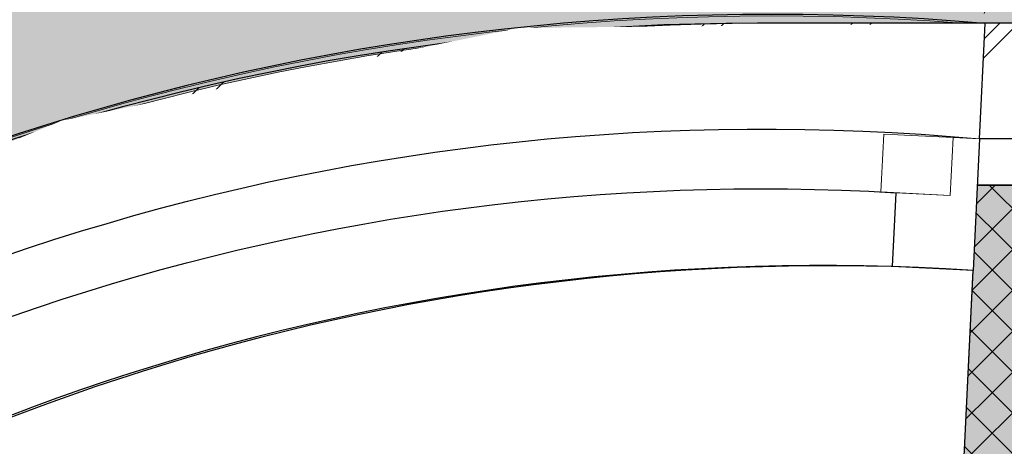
# Model space of a CAD drawing. Header units: millimetres. Extents: x -35957 to 57255, y -28270 to 35843.
# Tile 72 of 207: x -5207 to -4356, y 12063 to 12432. Entities that reach past the tile are written whole.
import ezdxf

# ---------------------------------------------------------------- set-up
doc = ezdxf.new("R2010")
doc.units = ezdxf.units.MM
doc.header["$LTSCALE"] = 100
doc.header["$PDMODE"] = 1
doc.header["$PDSIZE"] = -2
doc.linetypes.add('[LS] Type-1', pattern=[2.12, 1.06, -1.06])
doc.layers.get('0').update_dxf_attribs({"lineweight": 5})
for name, color, linetype, lineweight in [('- 28_metselwerk', 7, 'Continuous', 18), ('5', 7, 'Continuous', 18), ('Geen', 7, 'Continuous', 9), ('GO m2', 7, 'Continuous', 13), ('Maatlijnen', 7, 'Continuous', 9), ('none', 7, 'Continuous', 13)]:
    doc.layers.add(name, color=color, linetype=linetype, lineweight=lineweight)
doc.layers.add('Bloembak driehoek', color=4, linetype='Vluchtweg', lineweight=5, true_color=0x00ffff)
doc.layers.add('Maatlijnen BOUWBESLUIT', color=5, linetype='Continuous', lineweight=9, true_color=0x0000ff)
doc.styles.add('Arial', font='Arial.ttf')
doc.styles.add('Century Gothic', font='Century-Gothic_9791.ttf')
doc.linetypes.add('Vluchtweg', pattern='A,10,-5,10,-3.236565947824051,-11.03045832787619,["vluchtweg",Arial,S=1.76205150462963,R=0,X=-11.03045832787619,Y=-0.8810257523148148],-5', length=44.26702427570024)
doc.dimstyles.new('Arch', dxfattribs={"dimtxt": 151.5842013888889, "dimasz": 224.482421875, "dimexe": 317.5, "dimexo": 158.75, "dimgap": 158.75, "dimtad": 1, "dimdec": 4, "dimtxsty": 'Century Gothic', "dimblk": 'VW_SLASH-2', "dimblk1": 'VW_SLASH-2', "dimblk2": 'VW_SLASH-2', "dimcen": 0, "dimdle": 158.75, "dimazin": 0, "dimtfac": 1, "dimtdec": 4, "dimtix": 1, "dimtmove": 0, "dimatfit": 0, "dimldrblk": 'VW_FILLEDARROW', "dimfxl": 1, "dimfrac": 2, "dimtolj": 1, "dimarcsym": 0})
doc.dimstyles.new('Arch_PUUUR', dxfattribs={"dimtxt": 151.5842013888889, "dimasz": 70.693359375, "dimexe": 99.99999999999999, "dimexo": 159, "dimgap": 99.99999999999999, "dimtad": 1, "dimdec": 4, "dimtxsty": 'Century Gothic', "dimblk": 'VW_SLASH', "dimblk1": 'VW_SLASH', "dimblk2": 'VW_SLASH', "dimcen": 0, "dimdle": 99.99999999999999, "dimazin": 0, "dimtfac": 0.8, "dimtdec": 4, "dimtix": 1, "dimtmove": 0, "dimatfit": 0, "dimldrblk": 'VW_SLASH-1', "dimfxl": 1, "dimfrac": 2, "dimtolj": 1, "dimarcsym": 0})

# ---------------------------------------------------------------- blocks, each defined once
blk = doc.blocks.new('Groep-11')
at = {"color": 255, "linetype": 'Continuous', "lineweight": 18, "transparency": 33554687}
blk.add_wipeout([(1200.3792662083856, 12428.456979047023), (1200.3792662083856, 12328.456979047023), (-4569.132402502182, 12328.45697904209), (-4667.0589609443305, 12326.05813771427), (-4764.750609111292, 12318.867368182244), (-4861.973000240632, 12306.901919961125), (-4958.49291324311, 12290.19049626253), (-5054.078812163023, 12268.773185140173), (-5148.501401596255, 12242.701363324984), (-5241.534176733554, 12212.037572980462), (-5332.953966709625, 12176.85537167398), (-5422.541469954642, 12137.23915592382), (-5510.081780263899, 12093.283958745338), (-5595.3649023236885, 12045.095221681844), (-5678.1862554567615, 11992.78854186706), (-5758.34716437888, 11936.48939472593), (-5835.655335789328, 11876.332832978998), (-5909.925319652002, 11812.46316267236), (-5980.97895406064, 11745.03359701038), (-6048.645792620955, 11674.205888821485), (-6112.7635133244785, 11600.1499425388), (-6173.178307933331, 11523.043406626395), (-6229.7452509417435, 11443.071247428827), (-6282.328647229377, 11360.425305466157), (-6330.802357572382, 11275.303835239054), (-6375.050101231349, 11187.911029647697), (-6414.965734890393, 11098.456530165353), (-6450.453507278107, 11007.15492394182), (-6481.428288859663, 10914.225229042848), (-6507.815776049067, 10819.890369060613), (-6529.552669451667, 10724.37663835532), (-6546.586825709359, 10627.913159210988), (-6558.877382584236, 10530.731332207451), (-6566.394856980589, 10433.064281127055), (-6569.121215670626, 10335.146293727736), (-6569.140087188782, 10329.504037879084), (-9071.523896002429, -11132.689865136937), (-9071.523895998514, -11133.819352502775), (-9067.910271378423, -11281.022238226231), (-9057.078102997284, -11427.870499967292), (-9039.053486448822, -11574.010368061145), (-9013.879844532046, -11719.089779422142), (-8981.617822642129, -11862.759225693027), (-8942.345142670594, -12004.672595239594), (-8896.156415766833, -12144.4880069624), (-8843.162914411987, -12281.86863391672), (-8783.492304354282, -12416.48351475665), (-8717.288337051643, -12548.008351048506), (-8644.710503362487, -12676.126288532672), (-8565.93364931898, -12800.528680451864), (-8481.147554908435, -12920.9158311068), (-8390.556476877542, -13036.99771784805), (-8294.378656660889, -13148.494689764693), (-8192.84579461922, -13255.138141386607), (-8086.20249185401, -13356.671159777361), (-7974.705660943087, -13452.849143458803), (-7858.623907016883, -13543.440391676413), (-7738.236880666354, -13628.226662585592), (-7613.834604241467, -13707.00369901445), (-7485.716773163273, -13779.581720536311), (-7354.192033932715, -13845.785880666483), (-7219.577240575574, -13905.456688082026), (-7082.196691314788, -13958.450390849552), (-6942.381347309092, -14004.63932273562), (-6800.468035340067, -14043.912210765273), (-6656.798636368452, -14076.174443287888), (-6511.719261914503, -14101.348297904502), (-6365.579420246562, -14119.373128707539), (-6218.731174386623, -14130.205512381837), (-6071.528293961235, -14133.819352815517), (1200.3792662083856, -13400.592816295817), (1200.3792662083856, -13501.099865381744), (-6066.4995425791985, -14233.819352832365), (-6071.5238959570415, -14233.819352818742), (-6147.601704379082, -14232.885690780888), (-6223.633686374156, -14230.085267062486), (-6299.574043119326, -14225.41976853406), (-6375.377030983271, -14218.892005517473), (-6450.996989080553, -14210.50591009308), (-6526.388366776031, -14200.266533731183), (-6601.50575112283, -14188.180044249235), (-6676.303894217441, -14174.253722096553), (-6750.737740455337, -14158.495955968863), (-6824.76245367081, -14140.916237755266), (-6898.333444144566, -14121.525156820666), (-6971.406395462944, -14100.334393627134), (-7043.9372912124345, -14077.356712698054), (-7115.882441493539, -14052.605954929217), (-7187.198509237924, -14026.097029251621), (-7257.842536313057, -13997.845903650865), (-7327.771969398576, -13967.86959554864), (-7396.944685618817, -13936.186161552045), (-7465.319017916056, -13902.814686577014), (-7532.853780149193, -13867.775272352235), (-7599.508291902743, -13831.089025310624), (-7665.242402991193, -13792.778043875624), (-7730.0165176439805, -13752.865405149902), (-7793.791618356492, -13711.375151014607), (-7856.529289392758, -13668.332273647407), (-7918.191739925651, -13623.762700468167), (-7978.741826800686, -13577.693278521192), (-8038.14307690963, -13530.151758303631), (-8096.359709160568, -13481.166777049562), (-8153.356656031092, -13430.76784148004), (-8209.099584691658, -13378.985310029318), (-8316.689853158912, -13271.39504156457), (-8368.472384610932, -13215.652112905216), (-8418.871320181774, -13158.655166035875), (-8467.856301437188, -13100.43853378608), (-8515.39782165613, -13041.03728367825), (-8561.467243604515, -12980.487196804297), (-8606.036816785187, -12918.82474627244), (-8649.079694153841, -12856.087075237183), (-8690.569948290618, -12792.311974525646), (-8730.482587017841, -12727.537859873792), (-8768.793568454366, -12661.80374878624), (-8805.479815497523, -12595.149237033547), (-8840.519229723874, -12527.61447480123), (-8873.890704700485, -12459.240142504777), (-8905.574138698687, -12390.06742628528), (-8935.550446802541, -12320.137993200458), (-8963.801572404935, -12249.493966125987), (-8990.31049808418, -12178.177898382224), (-9015.061255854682, -12106.232748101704), (-9038.038936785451, -12033.701852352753), (-9059.229699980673, -11960.628901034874), (-9078.620780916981, -11887.05791056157), (-9096.200499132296, -11813.033197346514), (-9111.958265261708, -11738.599351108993), (-9125.884587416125, -11663.801208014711), (-9137.971076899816, -11588.683823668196), (-9148.210453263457, -11513.292445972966), (-9156.596548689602, -11437.672487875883), (-9163.124311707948, -11361.869500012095), (-9167.789810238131, -11285.929143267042), (-9170.590233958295, -11209.89716127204), (-9171.523895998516, -11133.819352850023), (-9171.523896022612, -11126.879796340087), (-6669.120656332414, 10335.48075946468), (-6666.257979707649, 10438.29464623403), (-6658.364631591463, 10540.84504986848), (-6645.459546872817, 10642.885968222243), (-6627.5736828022, 10744.172621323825), (-6604.749944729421, 10844.462038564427), (-6577.043083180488, 10943.5136415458), (-6544.519562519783, 11041.08982118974), (-6507.257401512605, 11136.95650772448), (-6465.34598617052, 11230.883732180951), (-6418.8858553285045, 11322.646178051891), (-6367.9884594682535, 11412.023721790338), (-6312.775893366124, 11498.80196085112), (-6253.380603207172, 11582.772728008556), (-6189.945068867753, 11663.73459071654), (-6122.6214621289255, 11741.493334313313), (-6051.571281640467, 11815.862427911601), (-5976.964965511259, 11886.66347185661), (-5898.981482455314, 11953.726625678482), (-5817.807902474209, 12016.891015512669), (-5733.638948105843, 12076.005120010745), (-5646.676527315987, 12130.927133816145), (-5557.129249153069, 12181.525307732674), (-5465.211923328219, 12227.678264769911), (-5371.1450449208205, 12269.275291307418), (-5275.154265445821, 12306.21660267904), (-5177.469851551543, 12338.413582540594), (-5078.326132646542, 12365.788995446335), (-4977.960938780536, 12388.277172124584), (-4876.615030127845, 12405.824167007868), (-4774.531519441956, 12418.38788763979), (-4671.955288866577, 12425.938195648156), (-4569.132402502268, 12428.45697904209)], dxfattribs=at).dxf.layer = '- 28_metselwerk'
at = {"layer": '- 28_metselwerk', "linetype": 'Continuous', "lineweight": 9, "transparency": 33554687}
h = blk.add_hatch(dxfattribs=at)
h.set_pattern_fill('metselwerk', style=0, pattern_type=2)
h.set_pattern_definition([(45, (66410.58811447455, 23488.48869305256), (-63.63961030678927, 63.63961030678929), []), (45, (66387.47481728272, 23481.76536758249), (-63.63961030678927, 63.63961030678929), [])])
edge = h.paths.add_edge_path()
edge.add_arc((-4569.132402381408, 10328.45697898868), 2100.000000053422, 90.00000000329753, 179.8083648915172)
edge.add_line((-6669.120656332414, 10335.48075946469), (-9171.523896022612, -11126.87979634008))
edge.add_line((-9171.523896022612, -11126.87979634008), (-9171.523895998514, -11133.81935285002))
edge.add_arc((-6071.523896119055, -11133.81935293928), 3099.999999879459, 179.9999999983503, 270.0000000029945)
edge.add_line((-6071.52389595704, -14233.81935281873), (-6066.499542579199, -14233.81935283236))
edge.add_line((-6066.499542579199, -14233.81935283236), (8435.933031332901, -12771.53888250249))
edge.add_arc((8430.867597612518, -9671.543021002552), 3099.999999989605, 270.0936219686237, 360.000000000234)
edge.add_line((11530.86759760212, -9671.54302098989), (11530.8675976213, -9667.798279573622))
edge.add_line((11530.8675976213, -9667.798279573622), (10030.86417679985, 10332.24732913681))
edge.add_arc((7930.86759749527, 10328.45697908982), 2099.999999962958, 0.1034148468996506, 90.00000000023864)
edge.add_line((7930.867597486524, 12428.45697905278), (-4569.132402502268, 12428.4569790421))
edge = h.paths.add_edge_path()
edge.add_arc((-6071.523896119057, -11133.81935293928), 2999.999999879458, 179.9999999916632, 269.9999160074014)
edge.add_line((-6071.528293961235, -14133.81935281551), (8430.822789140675, -12671.54709920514))
edge.add_line((8430.822789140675, -12671.54709920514), (8435.769630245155, -12671.53901600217))
edge.add_arc((8430.867597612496, -9671.54302100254), 2999.999999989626, 270.0936219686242, 360.0000000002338)
edge.add_line((11430.86759760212, -9671.543020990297), (9930.870935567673, 10328.41247089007))
edge.add_line((9930.870935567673, 10328.41247089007), (9930.864339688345, 10332.06683627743))
edge.add_arc((7930.867597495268, 10328.45697908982), 1999.999999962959, 0.1034148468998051, 90.00000000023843)
edge.add_line((7930.867597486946, 12328.45697905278), (-4569.13240250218, 12328.4569790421))
edge.add_arc((-4569.132402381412, 10328.45697898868), 2000.000000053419, 90.00000000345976, 179.8083648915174)
edge.add_line((-6569.121215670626, 10335.14629372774), (-6569.140087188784, 10329.50403787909))
edge.add_line((-6569.140087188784, 10329.50403787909), (-9071.523896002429, -11132.68986513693))
edge.add_line((-9071.523896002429, -11132.68986513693), (-9071.523895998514, -11133.81935250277))
at = {"layer": '- 28_metselwerk', "color": 7, "linetype": 'Continuous', "lineweight": 18, "transparency": 33554687, "flags": 128}
for points in [[(-4569.132402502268, 12428.4569790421, 0.4132342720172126), (-6669.120656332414, 10335.48075946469), (-9171.523896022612, -11126.87979634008), (-9171.523895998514, -11133.81935285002, 0.4142135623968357), (-6071.52389595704, -14233.81935281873), (-6066.499542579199, -14233.81935283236), (8435.933031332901, -12771.53888250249, 0.4137350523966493), (11530.86759760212, -9671.54302098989), (11530.8675976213, -9667.798279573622), (10030.86417679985, 10332.24732913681, 0.4136850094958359), (7930.867597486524, 12428.45697905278)], [(-9071.523895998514, -11133.81935250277, 0.4142131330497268), (-6071.528293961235, -14133.81935281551), (8430.822789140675, -12671.54709920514), (8435.769630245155, -12671.53901600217, 0.4137350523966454), (11430.86759760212, -9671.543020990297), (9930.870935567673, 10328.41247089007), (9930.864339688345, 10332.06683627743, 0.413685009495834), (7930.867597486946, 12328.45697905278), (-4569.13240250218, 12328.4569790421, 0.4132342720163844), (-6569.121215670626, 10335.14629372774), (-6569.140087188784, 10329.50403787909), (-9071.523896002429, -11132.68986513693)]]:
    blk.add_lwpolyline(points, format="xyb", close=True, dxfattribs=at)
at = {"layer": 'none', "color": 7, "linetype": 'Continuous', "lineweight": 25, "transparency": 33554687, "flags": 128}
blk.add_lwpolyline([(11530.86759760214, -9671.54302098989), (11530.8675976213, -9667.798279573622), (10030.86417679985, 10332.24732913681, 0.4136850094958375), (7930.867597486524, 12428.45697905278), (-4569.132402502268, 12428.4569790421, 0.4132342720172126), (-6669.120656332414, 10335.48075946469), (-9171.523896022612, -11126.87979634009), (-9171.523895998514, -11133.81935285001, 0.4142135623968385), (-6071.52389595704, -14233.81935281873), (-6066.499542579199, -14233.81935283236), (8435.933031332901, -12771.53888250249, 0.4137350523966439)], format="xyb", close=True, dxfattribs=at)
at = {"color": 255, "linetype": 'Continuous', "lineweight": 25, "transparency": 33554687}
blk.add_wipeout([(1200.2983974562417, 12328.456979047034), (1200.2983974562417, 12288.456979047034), (-4569.132402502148, 12288.456979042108), (-4665.100429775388, 12286.106114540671), (-4760.838244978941, 12279.05916039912), (-4856.116188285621, 12267.333021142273), (-4950.705703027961, 12250.955825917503), (-5044.3798839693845, 12229.966861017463), (-5136.914021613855, 12204.416475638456), (-5228.086141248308, 12174.36596110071), (-5317.677535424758, 12139.887403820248), (-5405.473288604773, 12101.063512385), (-5491.262792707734, 12057.987419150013), (-5574.840252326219, 12010.762456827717), (-5656.005178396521, 11959.501910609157), (-5734.562869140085, 11904.328746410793), (-5810.324877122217, 11845.37531589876), (-5883.109461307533, 11782.783038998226), (-5952.742023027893, 11716.702064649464), (-6019.055524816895, 11647.290910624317), (-6081.890891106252, 11574.716083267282), (-6141.097389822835, 11499.151678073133), (-6196.532993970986, 11420.778962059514), (-6248.064722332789, 11339.785938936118), (-6295.568958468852, 11256.366898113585), (-6338.931747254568, 11170.721948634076), (-6378.049068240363, 11083.05653914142), (-6412.8270851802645, 10993.580965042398), (-6443.182371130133, 10902.50986404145), (-6469.042108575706, 10810.061701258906), (-6490.344264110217, 10716.45824516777), (-6507.03773724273, 10621.92403560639), (-6519.082482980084, 10526.685845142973), (-6526.449607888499, 10430.972135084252), (-6529.121439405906, 10335.012507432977), (-6529.147859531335, 10327.113349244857), (-9031.523655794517, -11135.01183253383), (-9027.904642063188, -11280.150772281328), (-9017.173251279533, -11424.93767204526), (-8999.355300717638, -11569.024207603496), (-8974.493656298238, -11712.063739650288), (-8942.648129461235, -11853.712147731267), (-8903.895333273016, -11993.628658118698), (-8858.32849811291, -12131.476663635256), (-8806.057247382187, -12266.924533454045), (-8747.207333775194, -12399.646410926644), (-8681.920336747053, -12529.322997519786), (-8610.35332190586, -12655.64232097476), (-8532.678463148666, -12778.300485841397), (-8449.0826284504, -12897.002404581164), (-8359.766930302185, -13011.462507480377), (-8264.946241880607, -13121.405429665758), (-8164.848680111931, -13226.566673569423), (-8059.715056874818, -13326.693245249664), (-7949.79829966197, -13421.544263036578), (-7835.362843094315, -13510.891537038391), (-7716.683992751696, -13594.520118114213), (-7594.047262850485, -13672.228814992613), (-7467.747689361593, -13743.830678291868), (-7338.08912022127, -13809.153450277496), (-7205.3834843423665, -13868.039979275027), (-7069.950041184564, -13920.348597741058), (-6932.114612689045, -13965.953463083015), (-6792.208799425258, -14004.744860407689), (-6650.569182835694, -14036.629466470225), (-6507.536515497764, -14061.530574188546), (-6363.45490135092, -14079.38827718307), (-6218.670967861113, -14090.159613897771), (-6073.533032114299, -14093.818670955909), (1200.2983974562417, -13360.39815065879), (1200.2983974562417, -13400.600970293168), (-6071.528293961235, -14133.819352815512), (-6218.731174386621, -14130.20551238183), (-6365.579420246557, -14119.373128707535), (-6511.7192619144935, -14101.348297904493), (-6656.798636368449, -14076.174443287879), (-6800.468035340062, -14043.912210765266), (-6942.381347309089, -14004.639322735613), (-7082.196691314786, -13958.450390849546), (-7219.577240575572, -13905.456688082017), (-7354.192033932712, -13845.785880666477), (-7485.716773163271, -13779.581720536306), (-7613.834604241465, -13707.00369901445), (-7738.236880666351, -13628.226662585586), (-7858.623907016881, -13543.440391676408), (-7974.705660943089, -13452.849143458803), (-8086.20249185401, -13356.671159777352), (-8192.84579461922, -13255.138141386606), (-8294.378656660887, -13148.494689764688), (-8390.55647687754, -13036.997717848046), (-8481.147554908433, -12920.915831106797), (-8565.933649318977, -12800.528680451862), (-8644.710503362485, -12676.126288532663), (-8717.288337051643, -12548.008351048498), (-8783.49230435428, -12416.483514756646), (-8843.162914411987, -12281.868633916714), (-8896.156415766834, -12144.488006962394), (-8942.345142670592, -12004.672595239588), (-8981.617822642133, -11862.759225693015), (-9013.879844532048, -11719.089779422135), (-9039.053486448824, -11574.010368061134), (-9057.078102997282, -11427.870499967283), (-9067.910271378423, -11281.022238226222), (-9071.523895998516, -11133.819352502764), (-9071.523896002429, -11132.689865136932), (-6569.140087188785, 10329.504037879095), (-6569.121215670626, 10335.146293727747), (-6566.394856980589, 10433.06428112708), (-6558.8773825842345, 10530.73133220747), (-6546.5868257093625, 10627.913159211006), (-6529.552669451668, 10724.37663835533), (-6507.815776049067, 10819.890369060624), (-6481.4282888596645, 10914.225229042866), (-6450.453507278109, 11007.154923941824), (-6414.965734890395, 11098.456530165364), (-6375.050101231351, 11187.911029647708), (-6330.80235757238, 11275.303835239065), (-6282.32864722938, 11360.425305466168), (-6229.7452509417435, 11443.071247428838), (-6173.178307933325, 11523.043406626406), (-6112.7635133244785, 11600.14994253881), (-6048.645792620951, 11674.205888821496), (-5980.97895406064, 11745.033597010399), (-5909.925319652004, 11812.463162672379), (-5835.655335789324, 11876.332832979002), (-5758.34716437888, 11936.48939472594), (-5678.18625545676, 11992.78854186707), (-5595.36490232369, 12045.095221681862), (-5510.081780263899, 12093.283958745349), (-5422.541469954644, 12137.239155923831), (-5332.953966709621, 12176.855371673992), (-5241.534176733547, 12212.03757298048), (-5148.50140159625, 12242.701363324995), (-5054.078812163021, 12268.773185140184), (-4958.492913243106, 12290.190496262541), (-4861.973000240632, 12306.901919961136), (-4764.750609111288, 12318.867368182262), (-4667.058960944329, 12326.058137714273), (-4569.132402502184, 12328.456979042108)], dxfattribs=at).dxf.layer = 'none'
at = {"layer": 'none', "linetype": 'Continuous', "lineweight": 0, "true_color": 0xffffcc, "transparency": 33554687}
h = blk.add_hatch(color=7, dxfattribs=at)
edge = h.paths.add_edge_path()
edge.add_line((-6529.121439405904, 10335.01250743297), (-6529.147859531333, 10327.11334924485))
edge.add_line((-6529.147859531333, 10327.11334924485), (-9031.523655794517, -11135.01183253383))
edge.add_arc((-6071.523896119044, -11133.81935293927), 2959.999999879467, 180.0230824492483, 269.961109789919)
edge.add_line((-6073.533032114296, -14093.81867095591), (8428.778692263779, -12631.55038588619))
edge.add_line((8428.778692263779, -12631.55038588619), (8435.704269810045, -12631.53906940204))
edge.add_arc((8430.86759761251, -9671.543021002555), 2959.999999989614, 270.0936219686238, 359.9711028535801)
edge.add_line((11390.86722113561, -9673.035897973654), (9890.873639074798, 10326.87852759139))
edge.add_line((9890.873639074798, 10326.87852759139), (9890.864404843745, 10331.99463913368))
edge.add_arc((7930.867597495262, 10328.45697908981), 1959.999999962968, 0.1034148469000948, 90.00000000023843)
edge.add_line((7930.867597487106, 12288.45697905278), (-4569.132402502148, 12288.4569790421))
edge.add_arc((-4569.132402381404, 10328.45697898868), 1960.000000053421, 90.00000000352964, 179.8083648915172)
edge = h.paths.add_edge_path()
edge.add_arc((-6071.523896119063, -11133.81935293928), 2724.999999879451, 180.3052264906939, 269.716111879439)
edge.add_line((-6085.025622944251, -13858.785903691), (8416.769623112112, -12396.56969513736))
edge.add_line((8416.769623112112, -12396.56969513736), (8435.32027725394, -12396.53938312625))
edge.add_arc((8430.867597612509, -9671.543021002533), 2724.999999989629, 270.0936219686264, 359.788669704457)
edge.add_line((11155.84906167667, -9681.593914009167), (9655.889522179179, 10317.86661071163))
edge.add_line((9655.889522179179, 10317.86661071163), (9655.864787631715, 10331.57048091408))
edge.add_arc((7930.867597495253, 10328.45697908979), 1724.999999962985, 0.1034148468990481, 90.00000000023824)
edge.add_line((7930.867597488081, 12053.45697905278), (-4569.132402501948, 12053.4569790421))
edge.add_arc((-4569.13240238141, 10328.45697898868), 1725.000000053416, 90.00000000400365, 179.8083648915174)
edge.add_line((-6294.122753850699, 10334.22651295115), (-6294.193522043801, 10313.06805351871))
edge.add_line((-6294.193522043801, 10313.06805351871), (-8796.485229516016, -11148.33592397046))
edge.add_line((-8796.485229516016, -11148.33592397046), (-8796.485229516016, -11148.33592397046))
at = {"layer": 'none', "linetype": 'Continuous', "lineweight": 5, "true_color": 0x777777, "transparency": 33554687}
h = blk.add_hatch(dxfattribs=at)
h.set_pattern_fill('#isolatie-persing', color=8, style=0, pattern_type=2)
h.set_pattern_definition([(45, (1.433159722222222, 1.322916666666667), (-17.67766952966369, 17.67766952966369), []), (135, (-2.866319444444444, 2.866319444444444), (-17.67766952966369, -17.67766952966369), [])])
edge = h.paths.add_edge_path()
edge.add_line((-6529.121439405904, 10335.01250743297), (-6529.147859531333, 10327.11334924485))
edge.add_line((-6529.147859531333, 10327.11334924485), (-9031.523655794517, -11135.01183253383))
edge.add_arc((-6071.523896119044, -11133.81935293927), 2959.999999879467, 180.0230824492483, 269.961109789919)
edge.add_line((-6073.533032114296, -14093.81867095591), (8428.778692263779, -12631.55038588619))
edge.add_line((8428.778692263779, -12631.55038588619), (8435.704269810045, -12631.53906940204))
edge.add_arc((8430.86759761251, -9671.543021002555), 2959.999999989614, 270.0936219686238, 359.9711028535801)
edge.add_line((11390.86722113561, -9673.035897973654), (9890.873639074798, 10326.87852759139))
edge.add_line((9890.873639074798, 10326.87852759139), (9890.864404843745, 10331.99463913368))
edge.add_arc((7930.867597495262, 10328.45697908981), 1959.999999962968, 0.1034148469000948, 90.00000000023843)
edge.add_line((7930.867597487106, 12288.45697905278), (-4569.132402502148, 12288.4569790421))
edge.add_arc((-4569.132402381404, 10328.45697898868), 1960.000000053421, 90.00000000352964, 179.8083648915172)
edge = h.paths.add_edge_path()
edge.add_arc((-6071.523896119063, -11133.81935293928), 2724.999999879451, 180.3052264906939, 269.716111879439)
edge.add_line((-6085.025622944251, -13858.785903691), (8416.769623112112, -12396.56969513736))
edge.add_line((8416.769623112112, -12396.56969513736), (8435.32027725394, -12396.53938312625))
edge.add_arc((8430.867597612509, -9671.543021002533), 2724.999999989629, 270.0936219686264, 359.788669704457)
edge.add_line((11155.84906167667, -9681.593914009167), (9655.889522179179, 10317.86661071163))
edge.add_line((9655.889522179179, 10317.86661071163), (9655.864787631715, 10331.57048091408))
edge.add_arc((7930.867597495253, 10328.45697908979), 1724.999999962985, 0.1034148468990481, 90.00000000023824)
edge.add_line((7930.867597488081, 12053.45697905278), (-4569.132402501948, 12053.4569790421))
edge.add_arc((-4569.13240238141, 10328.45697898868), 1725.000000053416, 90.00000000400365, 179.8083648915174)
edge.add_line((-6294.122753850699, 10334.22651295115), (-6294.193522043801, 10313.06805351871))
edge.add_line((-6294.193522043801, 10313.06805351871), (-8796.485229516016, -11148.33592397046))
edge.add_line((-8796.485229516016, -11148.33592397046), (-8796.485229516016, -11148.33592397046))
at = {"layer": 'none', "color": 7, "linetype": 'Continuous', "lineweight": 25, "transparency": 33554687, "flags": 128}
for points in [[(-6569.121215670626, 10335.14629372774), (-6569.140087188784, 10329.50403787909), (-9071.523896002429, -11132.68986513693), (-9071.523895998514, -11133.81935250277, 0.4142131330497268), (-6071.528293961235, -14133.81935281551), (8430.822789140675, -12671.54709920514), (8435.769630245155, -12671.53901600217, 0.4137350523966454), (11430.86759760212, -9671.543020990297), (9930.870935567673, 10328.41247089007), (9930.864339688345, 10332.06683627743, 0.413685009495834), (7930.867597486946, 12328.45697905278), (-4569.13240250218, 12328.4569790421, 0.4132342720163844)], [(-9031.523655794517, -11135.01183253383), (-6529.147859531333, 10327.11334924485), (-6529.121439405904, 10335.01250743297, -0.4132342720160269), (-4569.132402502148, 12288.4569790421), (7930.867597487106, 12288.45697905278, -0.4136850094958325), (9890.864404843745, 10331.99463913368), (9890.873639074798, 10326.87852759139), (11390.86722113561, -9673.035897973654, -0.4135873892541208), (8435.704269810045, -12631.53906940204), (8428.778692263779, -12631.55038588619), (-6073.533032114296, -14093.81867095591, -0.4138967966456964)], [(-6529.121439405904, 10335.01250743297), (-6529.147859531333, 10327.11334924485), (-9031.523655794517, -11135.01183253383, 0.4138967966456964), (-6073.533032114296, -14093.81867095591), (8428.778692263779, -12631.55038588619), (8435.704269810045, -12631.53906940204, 0.4135873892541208), (11390.86722113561, -9673.035897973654), (9890.873639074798, 10326.87852759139), (9890.864404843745, 10331.99463913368, 0.4136850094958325), (7930.867597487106, 12288.45697905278), (-4569.132402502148, 12288.4569790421, 0.4132342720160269)]]:
    blk.add_lwpolyline(points, format="xyb", close=True, dxfattribs=at)
blk = doc.blocks.new('Groep-94')
at = {"layer": 'none', "color": 7, "linetype": '[LS] Type-1', "lineweight": 5, "transparency": 33554687, "flags": 128}
for points in [[(-4611.768515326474, -12147.76141063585, -0.4138929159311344), (-6711.767256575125, -10050.06065745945), (-7211.768515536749, 11949.95883186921), (-7211.768515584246, 11952.2303873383, -0.4142135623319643), (-4111.768515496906, 15052.23038734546), (-4107.774927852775, 15052.23038727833), (8392.257755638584, 14052.23597475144, -0.4138332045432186), (11488.23148450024, 10952.2385893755), (11488.23148443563, 10948.67170467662), (9988.22838115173, -10051.37174374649, -0.4137101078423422), (7888.231484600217, -12147.76141063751)], [(-6311.777204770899, -10040.75557562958), (-6811.760362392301, 11958.86568436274, -0.4122296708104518), (-4123.434253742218, 14652.2051854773), (8376.024066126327, 13652.25672166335), (8391.738236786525, 13652.23631212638, -0.4127036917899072), (11088.211380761, 10962.65779227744), (9588.252909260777, -10036.76081117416), (9588.228972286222, -10050.68406122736, -0.4137101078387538), (7888.231484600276, -11747.76141063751), (-4611.768515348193, -11747.76141063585, -0.413892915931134), (-6311.767496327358, -10049.62270571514)]]:
    blk.add_lwpolyline(points, format="xyb", close=True, dxfattribs=at)
blk = doc.blocks.new('VW_SLASH-2')
at = {"color": 0, "linetype": 'ByBlock', "lineweight": -2, "transparency": 16777216}
blk.add_line((0.707182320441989, 0), (-1, 0), dxfattribs=at)
at = {"color": 0, "linetype": 'Continuous', "lineweight": 20, "transparency": 16777216, "flags": 128}
blk.add_lwpolyline([(0.5000534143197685, 0.5000534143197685), (-0.5000534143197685, -0.5000534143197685)], dxfattribs=at)
blk = doc.blocks.new('*D104')
at = {"layer": 'Defpoints', "color": 0, "transparency": 33554687}
for p in [(-6669.132402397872, 17937.90110071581), (10026.08461042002, 10332.24732913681), (-6669.132402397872, 10299.06736379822)]:
    blk.add_point(p, dxfattribs=at)
at = {"layer": 'Maatlijnen', "color": 0, "lineweight": -2, "transparency": 33554687}
blk.add_line((9801.60218854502, 17937.90110071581), (-6444.649980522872, 17937.90110071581), dxfattribs=at)
at = {"layer": 'Maatlijnen', "color": 0, "lineweight": -2, "xscale": 224.482421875, "yscale": 224.482421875, "zscale": 224.482421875, "rotation": 180}
blk.add_blockref('VW_SLASH-2', (-6669.132402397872, 17937.90110071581), dxfattribs=at)
at = {"layer": 'Maatlijnen', "color": 0, "lineweight": -2, "xscale": 224.482421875, "yscale": 224.482421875, "zscale": 224.482421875}
blk.add_blockref('VW_SLASH-2', (10026.08461042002, 17937.90110071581), dxfattribs=at)
at = {"layer": 'Maatlijnen', "color": 0, "lineweight": 9, "transparency": 33554687, "insert": (1678.476104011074, 18067.50599233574), "char_height": 151.5842013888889, "attachment_point": 5, "style": 'Century Gothic'}
blk.add_mtext('\\A1;16695', dxfattribs=at)
blk = doc.blocks.new('VW_FILLEDARROW')
at = {"color": 0, "linetype": 'Continuous', "lineweight": 5, "transparency": 16777216, "flags": 128}
blk.add_lwpolyline([(-1.414364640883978, 0.3789778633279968), (0, 0), (-1.414364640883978, -0.3789778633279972)], close=True, dxfattribs=at)
blk = doc.blocks.new('*D111')
at = {"layer": 'Defpoints', "color": 0, "transparency": 33554687}
for p in [(-10309.36496029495, 17162.23038734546), (-3989.222167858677, 17162.23038734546), (-4392.875610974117, 12427.23038734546)]:
    blk.add_point(p, dxfattribs=at)
at = {"layer": 'Maatlijnen', "color": 0, "lineweight": -2, "transparency": 33554687}
blk.add_line((-10309.36496029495, 12651.71280922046), (-10309.36496029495, 16937.74796547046), dxfattribs=at)
at = {"layer": 'Maatlijnen', "color": 0, "lineweight": -2, "xscale": 224.482421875, "yscale": 224.482421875, "zscale": 224.482421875}
for p, rotation in [((-10309.36496029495, 17162.23038734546), 90), ((-10309.36496029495, 12427.23038734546), 270)]:
    blk.add_blockref('VW_SLASH-2', p, dxfattribs=dict(at, rotation=rotation))
at = {"layer": 'Maatlijnen', "color": 0, "lineweight": 9, "transparency": 33554687, "insert": (-10438.96985191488, 14794.73038734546), "char_height": 151.5842013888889, "attachment_point": 5, "rotation": 90, "style": 'Century Gothic'}
blk.add_mtext('\\A1;4735', dxfattribs=at)
blk = doc.blocks.new('*D112')
at = {"layer": 'Defpoints', "color": 0, "transparency": 33554687}
for p in [(-10309.36496029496, 12427.23038734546), (-4392.875610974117, 12427.23038734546), (-6065.399766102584, -14232.76961265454)]:
    blk.add_point(p, dxfattribs=at)
at = {"layer": 'Maatlijnen', "color": 0, "lineweight": -2, "transparency": 33554687}
blk.add_line((-10309.36496029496, -14008.28719077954), (-10309.36496029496, 12202.74796547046), dxfattribs=at)
at = {"layer": 'Maatlijnen', "color": 0, "lineweight": -2, "xscale": 224.482421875, "yscale": 224.482421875, "zscale": 224.482421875}
for p, rotation in [((-10309.36496029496, 12427.23038734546), 90.00000000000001), ((-10309.36496029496, -14232.76961265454), 270)]:
    blk.add_blockref('VW_SLASH-2', p, dxfattribs=dict(at, rotation=rotation))
at = {"layer": 'Maatlijnen', "color": 0, "lineweight": 9, "transparency": 33554687, "insert": (-10535.04829362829, -902.7696126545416), "char_height": 151.5842013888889, "attachment_point": 5, "rotation": 90.00000000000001, "style": 'Century Gothic'}
blk.add_mtext('\\A1;26660', dxfattribs=at)
blk = doc.blocks.new('*D114')
at = {"layer": 'Defpoints', "color": 0, "transparency": 33554687}
for p in [(-9189.364960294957, 15052.23038727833), (-4107.774927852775, 15052.23038727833), (-8756.46016845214, 12027.23038734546)]:
    blk.add_point(p, dxfattribs=at)
at = {"layer": 'Maatlijnen', "color": 0, "lineweight": -2, "transparency": 33554687}
blk.add_line((-9189.364960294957, 12251.71280922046), (-9189.364960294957, 14827.74796540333), dxfattribs=at)
at = {"layer": 'Maatlijnen', "color": 0, "lineweight": -2, "xscale": 224.482421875, "yscale": 224.482421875, "zscale": 224.482421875}
for p, rotation in [((-9189.364960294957, 15052.23038727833), 90), ((-9189.364960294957, 12027.23038734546), 270)]:
    blk.add_blockref('VW_SLASH-2', p, dxfattribs=dict(at, rotation=rotation))
at = {"layer": 'Maatlijnen', "color": 0, "lineweight": 9, "transparency": 33554687, "insert": (-9318.969851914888, 13539.7303873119), "char_height": 151.5842013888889, "attachment_point": 5, "rotation": 90, "style": 'Century Gothic'}
blk.add_mtext('\\A1;3025', dxfattribs=at)
blk = doc.blocks.new('Groep-203')
at = {"color": 255, "lineweight": 5, "transparency": 33554687}
blk.add_wipeout([(-4377.110206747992, 12328.456979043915), (-4400.082545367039, 12329.584657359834), (-4402.5341940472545, 12279.644799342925), (-4449.477777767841, 12281.94696011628), (-4452.615888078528, 12218.02394185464), (-4382.699965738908, 12214.594102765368)], dxfattribs=at)
at = {"lineweight": 5, "transparency": 33554687, "flags": 128}
blk.add_lwpolyline([(-4377.110206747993, 12328.45697904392), (-4400.082545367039, 12329.58465735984), (-4402.534194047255, 12279.64479934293), (-4449.477777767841, 12281.94696011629), (-4452.615888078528, 12218.02394185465), (-4382.699965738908, 12214.59410276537)], close=True, dxfattribs=at)
at = {"color": 255, "lineweight": 5, "transparency": 33554687}
blk.add_wipeout([(-4402.534352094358, 12279.644607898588), (-4462.462172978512, 12282.586764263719), (-4460.010366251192, 12332.52681372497), (-4400.082545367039, 12329.58465735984)], dxfattribs=at)
at = {"lineweight": 5, "transparency": 33554687, "flags": 128}
blk.add_lwpolyline([(-4402.534352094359, 12279.64460789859), (-4462.462172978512, 12282.58676426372), (-4460.010366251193, 12332.52681372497), (-4400.08254536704, 12329.58465735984)], close=True, dxfattribs=at)
blk = doc.blocks.new('Groep-204')
at = {"color": 255, "linetype": 'Continuous', "lineweight": 25, "transparency": 33554687}
blk.add_wipeout([(-6256.68432590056, 10533.80669437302), (-6184.150953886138, 10855.72783668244), (-6051.426792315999, 11157.851336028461), (-5863.405313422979, 11429.038052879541), (-5627.0187733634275, 11659.289471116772), (-5350.982623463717, 11840.1163382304), (-5045.474175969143, 11964.851659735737), (-4721.757371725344, 12028.896507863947), (-4391.767484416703, 12029.88958168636), (-4377.110206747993, 12328.45697904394), (-4372.21280726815, 12428.216555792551), (-4775.172753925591, 12424.407126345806), (-5170.1055517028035, 12344.286494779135), (-5542.692083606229, 12190.759602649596), (-5879.423443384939, 11969.392889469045), (-6168.090729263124, 11688.212469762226), (-6398.227703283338, 11357.413129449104), (-6561.490266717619, 10988.988692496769), (-6651.958992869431, 10596.297159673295)], dxfattribs=at)
at = {"color": 7, "linetype": 'Continuous', "lineweight": 25, "transparency": 33554687, "flags": 128}
blk.add_lwpolyline([(-6256.68432590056, 10533.80669437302, -0.4047808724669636), (-4391.767484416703, 12029.88958168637), (-4377.110206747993, 12328.45697904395), (-4372.21280726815, 12428.21655579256, 0.4010411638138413), (-6651.958992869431, 10596.2971596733)], format="xyb", close=True, dxfattribs=at)
at = {"color": 255, "linetype": 'Continuous', "lineweight": 25, "transparency": 33554687}
blk.add_wipeout([(-4382.699965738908, 12214.594102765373), (-4745.036680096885, 12205.023736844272), (-5099.448057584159, 12129.0496492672), (-5433.869644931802, 11989.25806013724), (-5736.917457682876, 11790.407589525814), (-5998.275500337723, 11539.267270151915), (-6209.046931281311, 11244.38612396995), (-6362.056918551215, 10915.802146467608), (-6452.096876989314, 10564.70060508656), (-6564.69846226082, 10582.501812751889), (-6477.5666545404, 10958.42720451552), (-6320.558116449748, 11310.932766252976), (-6099.399403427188, 11627.161600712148), (-5822.156813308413, 11895.57992779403), (-5498.942185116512, 12106.397754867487), (-5141.544091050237, 12251.925946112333), (-4762.997873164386, 12326.856667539), (-4377.110206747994, 12328.45697904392)], dxfattribs=at)
at = {"color": 7, "linetype": 'Continuous', "lineweight": 25, "transparency": 33554687, "flags": 128}
for points in [[(-4382.699965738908, 12214.59410276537, 0.3873208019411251), (-6452.096876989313, 10564.70060508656), (-6564.69846226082, 10582.50181275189, -0.4023613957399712), (-4377.110206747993, 12328.45697904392)], [(-4452.615888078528, 12218.02394185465, 0.3651098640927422), (-6441.163869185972, 10633.84154327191), (-6504.378794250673, 10643.83520371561, -0.3827205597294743), (-4449.477777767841, 12281.94696011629)]]:
    blk.add_lwpolyline(points, format="xyb", close=True, dxfattribs=at)
at = {"color": 7, "transparency": 33554687}
blk.add_blockref('Groep-203', (0, 0), dxfattribs=at)
blk = doc.blocks.new('Groep-234')
at = {"layer": 'Bloembak driehoek', "color": 7, "linetype": '[LS] Type-1', "lineweight": 9, "transparency": 33554687, "flags": 128}
for points in [[(-400.0000000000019, 19.99999999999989), (-2.842170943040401e-14, 199.9999999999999), (-2.842170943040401e-14, -200.0000000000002), (-400.0000000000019, -20.00000000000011)], [(-346.9701680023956, -1.13686837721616e-13), (-40.00000000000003, 138.1365756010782), (-40.00000000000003, -138.1365756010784)]]:
    blk.add_lwpolyline(points, close=True, dxfattribs=at)
blk = doc.blocks.new('bloembak projectie')
at = {"layer": 'Bloembak driehoek', "color": 7, "transparency": 33554687}
blk.add_blockref('Groep-234', (0, 0), dxfattribs=at)
blk = doc.blocks.new('Groep-237')
at = {"layer": 'Bloembak driehoek', "color": 7, "transparency": 33554687, "rotation": 270}
blk.add_blockref('bloembak projectie', (-4177.110206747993, 12428.4569790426), dxfattribs=at)
blk = doc.blocks.new('Groep-238')
at = {"layer": 'Bloembak driehoek', "color": 7, "transparency": 33554687}
blk.add_blockref('Groep-237', (0, 0), dxfattribs=at)
blk = doc.blocks.new('Groep-239')
at = {"layer": 'Bloembak driehoek', "color": 7, "transparency": 33554687}
blk.add_blockref('Groep-238', (0, 0), dxfattribs=at)
blk = doc.blocks.new('Groep-240')
at = {"layer": 'Bloembak driehoek', "color": 7, "transparency": 33554687}
blk.add_blockref('Groep-239', (0, 0), dxfattribs=at)
blk = doc.blocks.new('Groep-252')
at = {"color": 7, "linetype": 'Continuous', "lineweight": 25, "transparency": 33554687, "flags": 128}
for points in [[(-4452.615888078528, 12218.02394185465, 0.3651098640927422), (-6441.163869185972, 10633.84154327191), (-6504.378794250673, 10643.83520371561, -0.3827205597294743), (-4449.477777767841, 12281.94696011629)], [(-4382.699965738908, 12214.59410276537, 0.387320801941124), (-6452.09687698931, 10564.70060508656), (-6355.129072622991, 10549.37019626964), (-6256.68432590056, 10533.80669437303, -0.4047808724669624), (-4391.767484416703, 12029.88958168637)]]:
    blk.add_lwpolyline(points, format="xyb", close=True, dxfattribs=at)
blk = doc.blocks.new('VW_SLASH')
at = {"color": 0, "linetype": 'ByBlock', "lineweight": -2, "transparency": 16777216}
blk.add_line((1.4145600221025, 0), (-1, 0), dxfattribs=at)
at = {"color": 0, "linetype": 'Continuous', "lineweight": 20, "transparency": 16777216, "flags": 128}
blk.add_lwpolyline([(0.5000919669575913, 0.5000919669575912), (-0.5000919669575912, -0.5000919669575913)], dxfattribs=at)
blk = doc.blocks.new('*D440')
at = {"layer": 'Defpoints', "color": 0, "transparency": 33554687}
for p in [(-5976.959853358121, 14361.84207457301), (-3660.274735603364, 14361.84207457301), (-3452.112538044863, 12426.99145560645)]:
    blk.add_point(p, dxfattribs=at)
at = {"layer": 'Maatlijnen BOUWBESLUIT', "color": 0, "lineweight": -2, "transparency": 33554687}
blk.add_line((-3660.274735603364, 12497.68481498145), (-3660.274735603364, 14291.14871519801), dxfattribs=at)
at = {"layer": 'Maatlijnen BOUWBESLUIT', "color": 0, "lineweight": -2, "xscale": 70.693359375, "yscale": 70.693359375, "zscale": 70.693359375}
for p, rotation in [((-3660.274735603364, 14361.84207457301), 90), ((-3660.274735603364, 12426.99145560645), 270)]:
    blk.add_blockref('VW_SLASH', p, dxfattribs=dict(at, rotation=rotation))
at = {"layer": 'Maatlijnen BOUWBESLUIT', "color": 0, "lineweight": 5, "transparency": 33554687, "insert": (-3761.717985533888, 13394.41676508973), "char_height": 100.6886574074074, "attachment_point": 5, "rotation": 90, "style": 'Arial'}
blk.add_mtext('\\A1;1935', dxfattribs=at)
blk = doc.blocks.new('VW_SLASH-1')
at = {"color": 0, "linetype": 'ByBlock', "lineweight": -2, "transparency": 16777216}
blk.add_line((1.4145600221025, 0), (-1, 0), dxfattribs=at)
at = {"color": 0, "linetype": 'Continuous', "lineweight": 20, "transparency": 16777216, "flags": 128}
blk.add_lwpolyline([(0.7505256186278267, 0.7505256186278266), (-0.7505256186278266, -0.7505256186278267)], dxfattribs=at)

msp = doc.modelspace()

# ---------------------------------------------------------------- block references
at = {"layer": '5', "color": 7, "transparency": 33554687}
msp.add_blockref('Groep-11', (0, 0), dxfattribs=at)

# ---------------------------------------------------------------- next in the draw order: hatches: boundary and pattern name
at = {"layer": 'none', "linetype": 'Continuous', "lineweight": 0, "true_color": 0xdddddd, "transparency": 33554687}
h = msp.add_hatch(color=254, dxfattribs=at)
edge = h.paths.add_edge_path()
edge.add_line((-7092.540524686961, 6703.935796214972), (-7202.355308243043, 12136.45635651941))
edge.add_arc((-4107.797344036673, 11952.77681534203), 3100.004381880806, 176.6031563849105, 179.9999664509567)
edge.add_line((-7207.801725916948, 11952.77863052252), (-7306.002621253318, 14070.69274633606))
edge.add_arc((-4217.99245719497, 14082.68258219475), 3088.033440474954, 85.75147366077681, 180.2224615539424, ccw=False)
edge.add_line((-3989.222167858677, 17162.23038734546), (9198.170711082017, 13942.04894028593))
edge.add_line((9198.170711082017, 13942.04894028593), (9310.348803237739, 13902.32817540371))
edge.add_line((9310.348803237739, 13902.32817540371), (9198.170711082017, 13942.04894028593))
edge.add_line((9198.170711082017, 13942.04894028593), (9422.526895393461, 13862.6074105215))
edge.add_line((9422.526895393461, 13862.6074105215), (9650.981594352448, 13769.34728764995))
edge.add_line((9650.981594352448, 13769.34728764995), (9939.64611802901, 13627.73587550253))
edge.add_line((9939.64611802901, 13627.73587550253), (10228.64416543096, 13436.13451634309))
edge.add_line((10228.64416543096, 13436.13451634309), (10529.93292287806, 13173.79329169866))
edge.add_line((10529.93292287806, 13173.79329169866), (10715.74496850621, 12983.92258912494))
edge.add_line((10715.74496850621, 12983.92258912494), (10887.18180404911, 12762.1402376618))
edge.add_line((10887.18180404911, 12762.1402376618), (11042.34117191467, 12526.38845947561))
edge.add_line((11042.34117191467, 12526.38845947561), (11174.49793566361, 12286.78937722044))
edge.add_line((11174.49793566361, 12286.78937722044), (11247.62449484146, 12130.75119295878))
edge.add_line((11247.62449484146, 12130.75119295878), (11371.92239874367, 11732.16375450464))
edge.add_line((11371.92239874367, 11732.16375450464), (11410.30957154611, 11579.74845027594))
edge.add_line((11410.30957154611, 11579.74845027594), (11468.78994711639, 11207.90969487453))
edge.add_line((11468.78994711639, 11207.90969487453), (11470.37059282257, 10877.73898565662))
edge.add_line((11470.37059282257, 10877.73898565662), (11471.81689760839, 10663.88067666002))
edge.add_line((11471.81689760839, 10663.88067666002), (10754.76849144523, 680.1898016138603))
edge.add_line((10754.76849144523, 680.1898016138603), (10035.93074294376, 10332.24732913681))
edge.add_arc((7935.934163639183, 10328.45697908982), 2099.999999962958, 0.1034148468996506, 90.00000000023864)
edge.add_line((7935.934163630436, 12428.45697905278), (-4564.065836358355, 12428.4569790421))
edge.add_arc((-4560.44706125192, 10319.69977942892), 2108.760304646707, 90.09832347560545, 178.9619995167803)
edge.add_line((-6668.861318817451, 10357.90110071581), (-6674.879854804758, 10286.08584477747))
edge.add_line((-6674.879854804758, 10286.08584477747), (-6680.062908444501, 10222.46700051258))
edge.add_line((-6680.062908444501, 10222.46700051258), (-6720.575287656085, 9913.335200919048))
edge.add_line((-6720.575287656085, 9913.335200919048), (-7092.540524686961, 6703.935796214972))
at = {"layer": 'none', "linetype": 'Continuous', "lineweight": 0, "true_color": 0xc4dcc4, "transparency": 33554579}
h = msp.add_hatch(color=254, dxfattribs=at)
edge = h.paths.add_edge_path()
edge.add_arc((-4315.869235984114, 14166.29968294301), 2613.930553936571, 83.60890698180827, 181.0450960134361, ccw=False)
edge.add_line((-4024.901010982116, 16763.98527454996), (9141.969196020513, 13548.37695040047))
edge.add_line((9141.969196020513, 13548.37695040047), (9244.658603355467, 13512.01600214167))
edge.add_line((9244.658603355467, 13512.01600214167), (9141.969196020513, 13548.37695040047))
edge.add_line((9141.969196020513, 13548.37695040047), (9347.34801069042, 13475.65505388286))
edge.add_line((9347.34801069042, 13475.65505388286), (9565.08129174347, 13386.77164445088))
edge.add_line((9565.08129174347, 13386.77164445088), (9835.962173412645, 13253.88443098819))
edge.add_line((9835.962173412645, 13253.88443098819), (10103.23214253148, 13076.68846095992))
edge.add_line((10103.23214253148, 13076.68846095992), (10317.26500588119, 12890.32357977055))
edge.add_line((10317.26500588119, 12890.32357977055), (10519.79483317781, 12645.48187731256))
edge.add_line((10519.79483317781, 12645.48187731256), (10666.48335309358, 12422.60084933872))
edge.add_line((10666.48335309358, 12422.60084933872), (10791.6903710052, 12195.60159684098))
edge.add_line((10791.6903710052, 12195.60159684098), (10856.24510901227, 12057.85405043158))
edge.add_line((10856.24510901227, 12057.85405043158), (10974.8345793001, 11677.57190804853))
edge.add_line((10974.8345793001, 11677.57190804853), (11009.64693204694, 11539.35033694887))
edge.add_line((11009.64693204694, 11539.35033694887), (11064.3629785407, 11191.44650715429))
edge.add_line((11064.3629785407, 11191.44650715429), (11065.87204369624, 10876.22778943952))
edge.add_line((11065.87204369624, 10876.22778943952), (11067.26686059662, 10669.98275270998))
edge.add_line((11067.26686059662, 10669.98275270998), (10549.36845950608, 3418.856893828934))
edge.add_line((10549.36845950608, 3418.856893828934), (10013.40935633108, 10598.67878159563))
edge.add_arc((7935.320611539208, 10333.52278168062), 2094.936881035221, 7.271425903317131, 90.09170989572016)
edge.add_line((7931.967373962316, 12428.45697905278), (-4392.875610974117, 12428.4569790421))
edge.add_arc((-4556.607416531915, 10322.25685661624), 2112.554628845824, 85.55487999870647, 179.6413447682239)
edge.add_line((-6669.120656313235, 10335.48075946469), (-6692.157450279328, 10137.90110071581))
edge.add_line((-6692.157450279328, 10137.90110071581), (-6704.746935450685, 10107.37802231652))
edge.add_line((-6704.746935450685, 10107.37802231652), (-6741.089485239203, 9811.551562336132))
edge.add_line((-6741.089485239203, 9811.551562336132), (-6929.364960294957, 14118.62327565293))

# ---------------------------------------------------------------- next in the draw order: linework, layer by layer
at = {"layer": 'none', "color": 7, "linetype": 'Continuous', "lineweight": 9, "transparency": 33554687, "flags": 128}
for points in [[(7935.934163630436, 12428.45697905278), (-4564.065836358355, 12428.4569790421, 0.4084165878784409), (-6668.861318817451, 10357.90110071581), (-6674.879854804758, 10286.08584477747), (-6680.062908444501, 10222.46700051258), (-6720.575287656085, 9913.335200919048), (-7092.540524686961, 6703.935796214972), (-7202.355308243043, 12136.45635651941, 0.01482246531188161), (-7207.801725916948, 11952.77863052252), (-7306.002621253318, 14070.69274633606, -0.4372581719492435), (-3989.222167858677, 17162.23038734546)], [(7931.967373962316, 12428.45697905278), (-4392.875610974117, 12428.4569790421, 0.4352610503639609), (-6669.120656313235, 10335.48075946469), (-6692.157450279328, 10137.90110071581), (-6704.746935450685, 10107.37802231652), (-6741.089485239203, 9811.551562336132), (-6929.364960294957, 14118.62327565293, -0.4527585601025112), (-4024.901010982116, 16763.98527454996)]]:
    msp.add_lwpolyline(points, format="xyb", dxfattribs=at)

# ---------------------------------------------------------------- next in the draw order: block references
at = {"layer": 'Geen', "color": 7, "transparency": 33554687}
msp.add_blockref('Groep-94', (0, 0), dxfattribs=at)

# ---------------------------------------------------------------- next in the draw order: dimensions: what is measured, and where the dimension line sits
at = {"layer": 'Maatlijnen', "color": 5, "lineweight": 9, "true_color": 0x0000ff, "transparency": 33554687}
dim = msp.add_linear_dim(base=(-6669.132402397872, 17937.90110071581), p1=(10026.08461042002, 10332.24732913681), p2=(-6669.132402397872, 10299.06736379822), dimstyle='Arch', override={"dimgap": 50, "dimdec": 0, "dimpost": '<>', "dimtxsty": 'Century Gothic', "dimse1": 1, "dimse2": 1, "dimtmove": 2}, dxfattribs=at)
dim.commit()
dim.dimension.update_dxf_attribs({"geometry": '*D104', "text_midpoint": (1678.476104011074, 18067.50599233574)})
for base, p1, p2, picture, middle in [((-10309.36496029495, 17162.23038734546), (-4392.875610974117, 12427.23038734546), (-3989.222167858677, 17162.23038734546), '*D111', (-10438.96985191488, 14794.73038734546)), ((-9189.364960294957, 15052.23038727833), (-8756.46016845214, 12027.23038734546), (-4107.774927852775, 15052.23038727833), '*D114', (-9318.969851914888, 13539.7303873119))]:
    dim = msp.add_linear_dim(base=base, p1=p1, p2=p2, angle=270, dimstyle='Arch', override={"dimgap": 50, "dimdec": 0, "dimpost": '<>', "dimtxsty": 'Century Gothic', "dimse1": 1, "dimse2": 1, "dimtmove": 2}, dxfattribs=at)
    dim.commit()
    dim.dimension.update_dxf_attribs({"geometry": picture, "text_midpoint": middle})
dim = msp.add_linear_dim(base=(-10309.36496029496, 12427.23038734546), p1=(-6065.399766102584, -14232.76961265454), p2=(-4392.875610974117, 12427.23038734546), angle=270, dimstyle='Arch', override={"dimgap": 96.56666666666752, "dimdec": 0, "dimpost": '<>', "dimtxsty": 'Century Gothic', "dimse1": 1, "dimse2": 1, "dimtmove": 2}, dxfattribs=at)
dim.commit()
dim.dimension.update_dxf_attribs({"geometry": '*D112', "text_midpoint": (-10535.04829362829, -902.7696126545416), "dimtype": 160})

# ---------------------------------------------------------------- next in the draw order: block references
at = {"color": 7, "transparency": 33554687}
msp.add_blockref('Groep-204', (0, 0), dxfattribs=at)

# ---------------------------------------------------------------- next in the draw order: block references
at = {"layer": 'Bloembak driehoek', "color": 7, "transparency": 33554687}
msp.add_blockref('Groep-240', (0, 0), dxfattribs=at)

# ---------------------------------------------------------------- next in the draw order: block references
at = {"layer": 'GO m2', "color": 7, "transparency": 33554687}
msp.add_blockref('Groep-252', (0, 0), dxfattribs=at)

# ---------------------------------------------------------------- next in the draw order: dimensions: what is measured, and where the dimension line sits
at = {"layer": 'Maatlijnen BOUWBESLUIT', "lineweight": 5, "transparency": 33554687}
dim = msp.add_linear_dim(base=(-3660.274735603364, 14361.84207457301), p1=(-3452.112538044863, 12426.99145560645), p2=(-5976.959853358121, 14361.84207457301), angle=270, dimstyle='Arch_PUUUR', override={"dimtxt": 100.6886574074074, "dimgap": 50, "dimdec": 0, "dimpost": '<>', "dimtxsty": 'Arial', "dimse1": 1, "dimse2": 1, "dimtmove": 2}, dxfattribs=at)
dim.commit()
dim.dimension.update_dxf_attribs({"geometry": '*D440', "text_midpoint": (-3761.717985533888, 13394.41676508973)})

doc.saveas('drawing.dxf')
